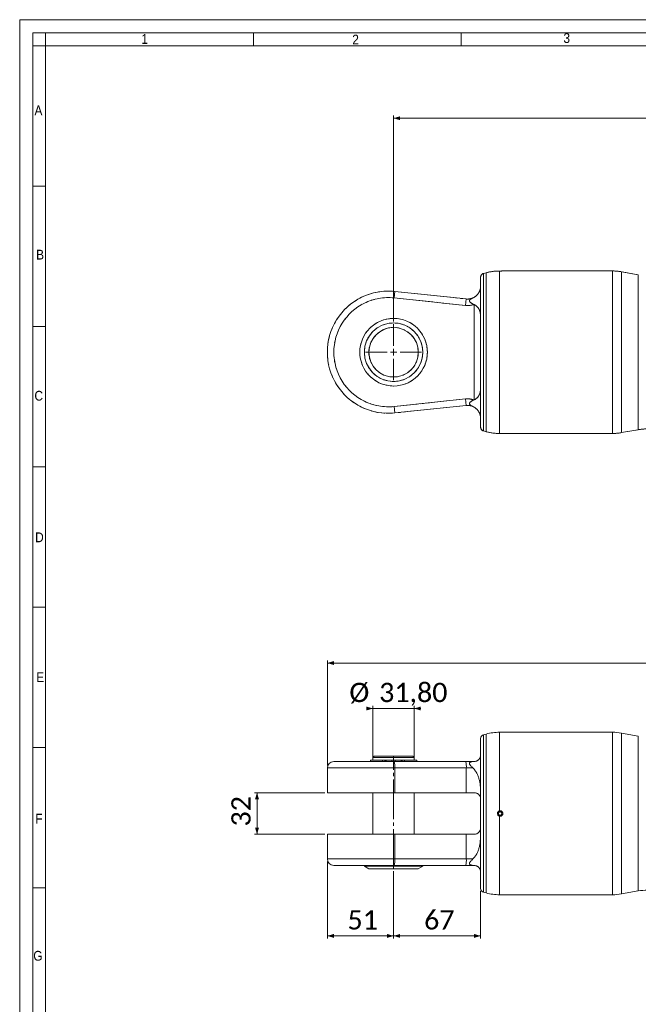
# Model space of a CAD drawing. Header units: millimetres. Extents: x 20 to 2358, y 20 to 1662.
# Tile 3 of 7: x 20 to 496, y 905 to 1662. Entities that reach past the tile are written whole.
import ezdxf

# ---------------------------------------------------------------- set-up
doc = ezdxf.new("R2010")
doc.units = ezdxf.units.MM
doc.header["$LTSCALE"] = 2
for name, pattern in [('SLD-Centro', [19.05, 15.24, -1.27, 1.27, -1.27]), ('SLD-Combinazione-di-due-tratteggi', [12.7, 6.35, -1.27, 1.27, -1.27, 1.27, -1.27]), ('SLD-Solido', [0])]:
    doc.linetypes.add(name, pattern=pattern)
doc.styles.add('SLDTEXTSTYLE1', font='GOTHIC.TTF', dxfattribs={"width": 0.913})
doc.styles.add('SLDTEXTSTYLE3', font='CALIBRI.TTF')
doc.styles.add('SLDTEXTSTYLE4', font='CALIBRIB.TTF')
doc.dimstyles.new('SLDDIMSTYLE1', dxfattribs={"dimtxt": 14.816667, "dimasz": 5, "dimexe": 0, "dimexo": 0.0625, "dimgap": 3.704167, "dimtad": 1, "dimrnd": 1e-09, "dimzin": 12, "dimdsep": 46, "dimtxsty": 'SLDTEXTSTYLE4', "dimsah": 1, "dimcen": 0.09, "dimadec": 0, "dimazin": 3, "dimtfac": 1, "dimtofl": 0, "dimtmove": 0, "dimatfit": 3, "dimfxl": 0, "dimfrac": 2, "dimtolj": 1, "dimtzin": 12, "dimarcsym": 0})
doc.dimstyles.new('SLDDIMSTYLE2', dxfattribs={"dimtxt": 14.816667, "dimasz": 5, "dimexe": 0, "dimexo": 0.0625, "dimgap": 3.704167, "dimtad": 1, "dimrnd": 1e-09, "dimzin": 12, "dimdsep": 46, "dimtxsty": 'SLDTEXTSTYLE4', "dimsah": 1, "dimcen": 0.09, "dimadec": 0, "dimazin": 3, "dimtfac": 1, "dimtmove": 0, "dimatfit": 0, "dimfxl": 0, "dimfrac": 2, "dimtolj": 1, "dimtzin": 12, "dimarcsym": 0})

# ---------------------------------------------------------------- blocks, each defined once
blk = doc.blocks.new('_D')
at = {"color": 7, "linetype": 'SLD-Solido', "lineweight": 0}
for p, q in [((307.85, 1429.73), (307.85, 1588.19)), ((2053.2, 1586.19), (307.85, 1586.19)), ((2053.2, 1425.59), (2053.2, 1588.19))]:
    blk.add_line(p, q, dxfattribs=at)
for points in [[(307.85, 1586.19), (312.85, 1584.69), (312.85, 1587.69)], [(2053.2, 1586.19), (2048.2, 1587.69), (2048.2, 1584.69)]]:
    blk.add_solid(points, dxfattribs=at)
at = {"color": 7, "linetype": 'SLD-Solido', "lineweight": 0, "insert": (1147.93, 1605.94), "char_height": 14.817, "attachment_point": 1, "style": 'SLDTEXTSTYLE3'}
blk.add_mtext('1745,35', dxfattribs=at)
blk = doc.blocks.new('SW_CENTERMARKSYMBOL_0')
at = {"color": 0, "linetype": 'SLD-Solido', "lineweight": 0}
for p, q in [((0, 5), (0, 21.54)), ((-5, 0), (-21.54, 0)), ((0, 0), (-2.5, 0)), ((0, 0), (0, 2.5)), ((0, 0), (0, -2.5)), ((0, 0), (2.5, 0)), ((5, 0), (21.54, 0)), ((0, -5), (0, -21.54))]:
    blk.add_line(p, q, dxfattribs=at)
blk = doc.blocks.new('_D_2')
at = {"color": 7, "linetype": 'SLD-Solido', "lineweight": 0}
for p, q in [((256.85, 1088.33), (256.85, 1169.08)), ((256.85, 1167.08), (2104.2, 1167.08)), ((2104.2, 1088.33), (2104.2, 1169.08))]:
    blk.add_line(p, q, dxfattribs=at)
for points in [[(256.85, 1167.08), (261.85, 1165.58), (261.85, 1168.58)], [(2104.2, 1167.08), (2099.2, 1168.58), (2099.2, 1165.58)]]:
    blk.add_solid(points, dxfattribs=at)
at = {"color": 7, "linetype": 'SLD-Solido', "lineweight": 0, "insert": (1147.93, 1186.83), "char_height": 14.817, "attachment_point": 1, "style": 'SLDTEXTSTYLE3'}
blk.add_mtext('1847,35', dxfattribs=at)
blk = doc.blocks.new('_D_3')
at = {"color": 7, "linetype": 'SLD-Solido', "lineweight": 0}
for p, q in [((256.85, 1014.33), (256.85, 955.14)), ((307.85, 1006.83), (307.85, 955.14)), ((307.85, 957.14), (256.85, 957.14))]:
    blk.add_line(p, q, dxfattribs=at)
for points in [[(256.85, 957.14), (261.85, 955.64), (261.85, 958.64)], [(307.85, 957.14), (302.85, 958.64), (302.85, 955.64)]]:
    blk.add_solid(points, dxfattribs=at)
at = {"color": 7, "linetype": 'SLD-Solido', "lineweight": 0, "insert": (272.33, 976.89), "char_height": 14.817, "attachment_point": 1, "style": 'SLDTEXTSTYLE3'}
blk.add_mtext('51', dxfattribs=at)
blk = doc.blocks.new('_D_4')
at = {"color": 7, "linetype": 'SLD-Solido', "lineweight": 0}
for p, q in [((307.85, 1006.83), (307.85, 955.14)), ((374.85, 991.63), (374.85, 955.14)), ((307.85, 957.14), (374.85, 957.14))]:
    blk.add_line(p, q, dxfattribs=at)
for points in [[(307.85, 957.14), (312.85, 955.64), (312.85, 958.64)], [(374.85, 957.14), (369.85, 958.64), (369.85, 955.64)]]:
    blk.add_solid(points, dxfattribs=at)
at = {"color": 7, "linetype": 'SLD-Solido', "lineweight": 0, "insert": (331.33, 976.89), "char_height": 14.817, "attachment_point": 1, "style": 'SLDTEXTSTYLE3'}
blk.add_mtext('67', dxfattribs=at)
blk = doc.blocks.new('_D_9')
at = {"color": 7, "linetype": 'SLD-Solido', "lineweight": 0}
for p, q in [((291.95, 1132.09), (286.95, 1132.09)), ((291.95, 1092.83), (291.95, 1134.09)), ((291.95, 1132.09), (323.75, 1132.09)), ((323.75, 1092.83), (323.75, 1134.09)), ((323.75, 1132.09), (328.75, 1132.09))]:
    blk.add_line(p, q, dxfattribs=at)
for points in [[(291.95, 1132.09), (286.95, 1133.59), (286.95, 1130.59)], [(323.75, 1132.09), (328.75, 1130.59), (328.75, 1133.59)]]:
    blk.add_solid(points, dxfattribs=at)
at = {"color": 7, "linetype": 'SLD-Solido', "lineweight": 0, "char_height": 14.817, "attachment_point": 1, "style": 'SLDTEXTSTYLE3'}
for s, insert in [('%%c', (273.81, 1151.85)), ('31,80', (296.72, 1151.85))]:
    blk.add_mtext(s, dxfattribs=dict(at, insert=insert))
blk = doc.blocks.new('_D_10')
at = {"color": 7, "linetype": 'SLD-Solido', "lineweight": 0}
for p, q in [((254.85, 1067.33), (200.7, 1067.33)), ((202.7, 1067.33), (202.7, 1035.33)), ((254.85, 1035.33), (200.7, 1035.33))]:
    blk.add_line(p, q, dxfattribs=at)
for points in [[(202.7, 1067.33), (201.2, 1062.33), (204.2, 1062.33)], [(202.7, 1035.33), (204.2, 1040.33), (201.2, 1040.33)]]:
    blk.add_solid(points, dxfattribs=at)
at = {"color": 7, "linetype": 'SLD-Solido', "lineweight": 0, "insert": (182.94, 1041.31), "char_height": 14.817, "attachment_point": 1, "rotation": 90, "style": 'SLDTEXTSTYLE3'}
blk.add_mtext('32', dxfattribs=at)

msp = doc.modelspace()

# ---------------------------------------------------------------- linework, layer by layer
at = {"color": 7, "linetype": 'SLD-Solido', "lineweight": 0}
for p, q in [((2358, 1662), (20, 1662)), ((20, 1662), (20, 20)), ((2348, 1652), (30, 1652)), ((30, 1652), (30, 30)), ((40, 1642), (40, 1652)), ((200, 1642), (200, 1652)), ((360, 1642), (360, 1652)), ((40, 1642), (30, 1642)), ((40, 1534), (30, 1534)), ((40, 1426), (30, 1426)), ((40, 1318), (30, 1318)), ((40, 1210), (30, 1210)), ((40, 1102), (30, 1102)), ((40, 994), (30, 994))]:
    msp.add_line(p, q, dxfattribs=at)
at = {"color": 7, "linetype": 'SLD-Solido', "lineweight": 15}
for p, q in [((2338, 1642), (40, 1642)), ((40, 1642), (40, 40)), ((374.849, 1406.189), (374.849, 1463.887)), ((379.092, 1467.326), (377.072, 1466.785)), ((476.349, 1468.689), (391.949, 1468.689)), ((496.252, 1465.797), (483.295, 1468.082)), ((308.239, 1447.959), (308.762, 1452.932)), ((363.281, 1442.174), (308.239, 1447.959)), ((308.762, 1452.932), (363.804, 1447.147)), ((363.281, 1442.174), (363.804, 1447.147)), ((369.849, 1369.557), (369.849, 1442.822)), ((374.849, 1348.491), (374.849, 1406.189)), ((308.239, 1364.419), (363.281, 1370.204)), ((308.239, 1364.419), (308.762, 1359.447)), ((363.804, 1365.232), (308.762, 1359.447)), ((363.281, 1370.204), (363.804, 1365.232)), ((377.072, 1345.593), (379.092, 1345.052)), ((389.445, 1343.689), (476.349, 1343.689)), ((483.295, 1344.297), (496.252, 1346.582)), ((476.349, 1113.825), (389.445, 1113.825)), ((374.849, 993.627), (374.849, 1109.023)), ((379.092, 1112.462), (377.072, 1111.921)), ((496.252, 1110.933), (483.295, 1113.218)), ((261.849, 1091.325), (308.239, 1091.325)), ((289.999, 1092.425), (289.999, 1091.325)), ((289.999, 1092.425), (299.381, 1092.425)), ((292.949, 1095.425), (291.949, 1094.425)), ((291.949, 1094.425), (291.949, 1092.425)), ((296.865, 1094.425), (291.949, 1094.425)), ((297.556, 1095.425), (292.949, 1095.425)), ((323.749, 1094.425), (296.865, 1094.425)), ((322.749, 1095.425), (297.556, 1095.425)), ((301.122, 1092.425), (299.381, 1092.425)), ((301.3, 1092.425), (301.122, 1092.425)), ((301.3, 1092.425), (302.096, 1092.425)), ((302.096, 1092.425), (306.599, 1092.425)), ((306.599, 1092.425), (306.599, 1091.325)), ((309.099, 1092.425), (306.599, 1092.425)), ((308.239, 1091.325), (363.281, 1091.325)), ((309.099, 1092.425), (309.099, 1091.325)), ((313.602, 1092.425), (309.099, 1092.425)), ((314.398, 1092.425), (313.602, 1092.425)), ((314.398, 1092.425), (314.576, 1092.425)), ((314.576, 1092.425), (316.317, 1092.425)), ((316.317, 1092.425), (325.699, 1092.425)), ((323.749, 1094.425), (322.749, 1095.425)), ((323.749, 1092.425), (323.749, 1094.425)), ((325.699, 1091.325), (325.699, 1092.425)), ((363.281, 1091.325), (369.677, 1091.325)), ((256.849, 1086.325), (256.849, 1067.325)), ((308.762, 1067.325), (308.762, 1086.325)), ((363.804, 1086.325), (308.762, 1086.325)), ((363.804, 1067.325), (363.804, 1086.325)), ((368.911, 1086.325), (363.804, 1086.325)), ((308.762, 1067.325), (256.849, 1067.325)), ((291.949, 1067.325), (291.949, 1035.325)), ((308.762, 1067.325), (363.804, 1067.325)), ((323.749, 1035.325), (323.749, 1067.325)), ((363.804, 1067.325), (369.849, 1067.325)), ((374.808, 1039.688), (374.808, 1062.963)), ((389.684, 1052.759), (388.525, 1051.9)), ((388.689, 1050.466), (388.525, 1051.9)), ((390.013, 1049.891), (388.689, 1050.466)), ((391.008, 1052.185), (389.684, 1052.759)), ((390.013, 1049.891), (391.173, 1050.751)), ((391.008, 1052.185), (391.173, 1050.751)), ((256.849, 1035.325), (256.849, 1016.325)), ((256.849, 1035.325), (308.762, 1035.325)), ((308.762, 1016.325), (308.762, 1035.325)), ((363.804, 1035.325), (308.762, 1035.325)), ((363.804, 1016.325), (363.804, 1035.325)), ((369.849, 1035.325), (363.804, 1035.325)), ((308.762, 1016.325), (363.804, 1016.325)), ((363.804, 1016.325), (368.911, 1016.325)), ((308.239, 1011.325), (261.849, 1011.325)), ((285.349, 1011.325), (285.349, 1010.825)), ((285.349, 1010.825), (288.813, 1008.825)), ((285.349, 1010.825), (292.306, 1010.825)), ((294.699, 1008.825), (288.813, 1008.825)), ((292.306, 1010.825), (330.349, 1010.825)), ((326.885, 1008.825), (294.699, 1008.825)), ((363.281, 1011.325), (308.239, 1011.325)), ((326.885, 1008.825), (330.349, 1010.825)), ((330.349, 1010.825), (330.349, 1011.325)), ((369.677, 1011.325), (363.281, 1011.325)), ((377.072, 990.73), (379.092, 990.188)), ((389.445, 988.825), (476.349, 988.825)), ((483.295, 989.433), (496.252, 991.718))]:
    msp.add_line(p, q, dxfattribs=at)
at = {"color": 7, "linetype": 'SLD-Combinazione-di-due-tratteggi', "lineweight": 0}
for p, q in [((374.849, 1406.189), (374.849, 1463.887)), ((379.092, 1467.326), (377.072, 1466.785)), ((476.349, 1468.689), (391.949, 1468.689)), ((496.252, 1465.797), (483.295, 1468.082)), ((308.239, 1447.959), (308.762, 1452.932)), ((363.281, 1442.174), (308.239, 1447.959)), ((308.762, 1452.932), (363.804, 1447.147)), ((363.281, 1442.174), (363.804, 1447.147)), ((369.849, 1369.557), (369.849, 1442.822)), ((374.849, 1348.491), (374.849, 1406.189)), ((308.239, 1364.419), (363.281, 1370.204)), ((308.239, 1364.419), (308.762, 1359.447)), ((363.804, 1365.232), (308.762, 1359.447)), ((363.281, 1370.204), (363.804, 1365.232)), ((377.072, 1345.593), (379.092, 1345.052)), ((389.445, 1343.689), (476.349, 1343.689)), ((483.295, 1344.297), (496.252, 1346.582))]:
    msp.add_line(p, q, dxfattribs=at)
at = {"color": 8, "linetype": 'SLD-Solido', "lineweight": 15}
for p, q in [((377.072, 1466.785), (377.072, 1345.593)), ((379.092, 1345.052), (379.092, 1467.326)), ((389.445, 1468.655), (389.445, 1343.689)), ((476.349, 1406.189), (476.349, 1468.689)), ((483.295, 1468.082), (483.295, 1344.297)), ((496.252, 1406.189), (496.252, 1465.797)), ((476.349, 1343.689), (476.349, 1406.189)), ((496.252, 1346.582), (496.252, 1406.189)), ((389.445, 1113.825), (389.445, 1053.386)), ((476.349, 988.825), (476.349, 1113.825)), ((377.072, 1111.921), (377.072, 990.73)), ((379.092, 990.188), (379.092, 1112.462)), ((483.295, 1113.218), (483.295, 989.433)), ((496.252, 991.718), (496.252, 1110.933)), ((299.381, 1092.425), (299.381, 1091.325)), ((301.122, 1092.425), (301.122, 1091.325)), ((301.3, 1092.425), (301.3, 1091.325)), ((302.096, 1092.425), (302.096, 1091.325)), ((313.602, 1092.425), (313.602, 1091.325)), ((314.398, 1092.425), (314.398, 1091.325)), ((314.576, 1092.425), (314.576, 1091.325)), ((316.317, 1092.425), (316.317, 1091.325)), ((308.762, 1086.325), (256.849, 1086.325)), ((389.445, 1049.265), (389.445, 988.825)), ((256.849, 1016.325), (308.762, 1016.325))]:
    msp.add_line(p, q, dxfattribs=at)
at = {"color": 8, "linetype": 'SLD-Combinazione-di-due-tratteggi', "lineweight": 0}
for p, q in [((377.072, 1466.785), (377.072, 1345.593)), ((379.092, 1345.052), (379.092, 1467.326)), ((389.445, 1468.655), (389.445, 1343.689)), ((476.349, 1406.189), (476.349, 1468.689)), ((483.295, 1468.082), (483.295, 1344.297)), ((496.252, 1406.189), (496.252, 1465.797)), ((476.349, 1343.689), (476.349, 1406.189)), ((496.252, 1346.582), (496.252, 1406.189))]:
    msp.add_line(p, q, dxfattribs=at)
at = {"color": 7, "linetype": 'SLD-Centro', "lineweight": 0}
msp.add_line((307.849, 1008.825), (307.849, 1094.825), dxfattribs=at)
at = {"color": 7, "linetype": 'SLD-Solido', "lineweight": 15}
for radius in [26, 22.5, 19.036]:
    msp.add_circle((307.849, 1406.189), radius, dxfattribs=at)
at = {"color": 7, "linetype": 'SLD-Combinazione-di-due-tratteggi', "lineweight": 0}
for radius in [26, 22.5, 19.036]:
    msp.add_circle((307.849, 1406.189), radius, dxfattribs=at)
at = {"color": 7, "linetype": 'SLD-Solido', "lineweight": 15}
for centre, radius, start, end in [((377.849, 1463.887), 3, 105, 180), ((389.445, 1428.689), 40, 92.419012, 105), ((476.349, 1428.689), 40, 80, 90), ((303.849, 1406.189), 47, 84, 276), ((303.849, 1406.189), 42, 84, 276), ((364.849, 1457.092), 10, 264, 293.964637), ((364.849, 1457.092), 15, 264, 288.775861), ((364.849, 1355.287), 15, 71.224139, 96), ((364.849, 1355.287), 10, 66.035363, 96), ((377.849, 1348.491), 3, 180, 255), ((389.445, 1383.689), 40, 255, 270), ((476.349, 1383.689), 40, 270, 280), ((503.198, 1307.189), 40, 90, 100), ((389.445, 1073.825), 40, 90, 105), ((476.349, 1073.825), 40, 80, 90), ((377.849, 1109.023), 3, 105, 180), ((261.849, 1086.325), 5, 90, 180), ((296.411, 1087.562), 12.412, 354.283447, 17.651291), ((351.453, 1087.562), 12.412, 354.283447, 17.651291), ((389.849, 1051.325), 2.056, 336.539527, 107.575757), ((389.849, 1051.325), 2.056, 261.123363, 336.539527), ((261.849, 1016.325), 5, 180, 270), ((296.411, 1015.089), 12.412, 342.348709, 5.716553), ((351.453, 1015.089), 12.412, 342.348709, 5.716553), ((377.849, 993.627), 3, 180, 255), ((503.198, 952.325), 40, 90, 100), ((389.445, 1028.825), 40, 255, 270), ((476.349, 1028.825), 40, 270, 280)]:
    msp.add_arc(centre, radius, start, end, dxfattribs=at)
at = {"color": 7, "linetype": 'SLD-Combinazione-di-due-tratteggi', "lineweight": 0}
for centre, radius, start, end in [((377.849, 1463.887), 3, 105, 180), ((389.445, 1428.689), 40, 92.419012, 105), ((476.349, 1428.689), 40, 80, 90), ((303.849, 1406.189), 47, 84, 276), ((303.849, 1406.189), 42, 84, 276), ((364.849, 1457.092), 10, 264, 293.964637), ((364.849, 1457.092), 15, 264, 288.775861), ((364.849, 1355.287), 15, 71.224139, 96), ((364.849, 1355.287), 10, 66.035363, 96), ((377.849, 1348.491), 3, 180, 255), ((389.445, 1383.689), 40, 255, 270), ((476.349, 1383.689), 40, 270, 280), ((503.198, 1307.189), 40, 90, 100)]:
    msp.add_arc(centre, radius, start, end, dxfattribs=at)
at = {"color": 7, "linetype": 'SLD-Solido', "lineweight": 15}
for points, knots in [([(387.758, 1468.653), (387.774, 1468.653), (387.807, 1468.654), (388.144, 1468.656), (388.663, 1468.658), (389.139, 1468.657), (389.407, 1468.655), (389.445, 1468.655)], [0, 0, 0, 0, 0.2243094, 0.4692977, 0.7142949, 0.9592841, 1, 1, 1, 1]), ([(389.445, 1468.655), (389.586, 1468.655), (389.961, 1468.653), (390.577, 1468.657), (391.202, 1468.668), (391.674, 1468.68), (391.908, 1468.688), (391.974, 1468.69), (391.868, 1468.686), (391.52, 1468.676), (390.984, 1468.663), (390.32, 1468.654), (389.784, 1468.653), (389.499, 1468.655), (389.445, 1468.655)], [0, 0, 0, 0, 0.057779, 0.1532983, 0.2488178, 0.3443843, 0.4399712, 0.5001243, 0.5956568, 0.691188, 0.7867531, 0.8823403, 0.9778907, 1, 1, 1, 1]), ([(368.911, 1447.954), (369.256, 1448.107), (369.585, 1448.277), (370.197, 1448.635), (370.482, 1448.823), (371.283, 1449.408), (371.743, 1449.825), (372.347, 1450.469), (372.534, 1450.687), (372.876, 1451.122), (373.033, 1451.34), (373.464, 1451.989), (373.701, 1452.417), (374.095, 1453.254), (374.251, 1453.662), (374.503, 1454.451), (374.597, 1454.831), (374.806, 1455.909), (374.849, 1456.548), (374.849, 1457.092)], [0, 0, 0, 0, 0.0625, 0.0625, 0.125, 0.125, 0.25, 0.25, 0.3125, 0.3125, 0.375, 0.375, 0.5, 0.5, 0.625, 0.625, 0.75, 0.75, 1, 1, 1, 1]), ([(368.911, 1447.954), (368.621, 1447.825), (368.335, 1447.69), (367.779, 1447.404), (367.507, 1447.253), (367.125, 1447.003), (367.003, 1446.916), (366.773, 1446.729), (366.664, 1446.629), (366.476, 1446.413), (366.396, 1446.297), (366.283, 1446.038), (366.253, 1445.901), (366.261, 1445.605), (366.299, 1445.453), (366.437, 1445.148), (366.534, 1444.997), (366.765, 1444.71), (366.899, 1444.57), (367.187, 1444.306), (367.341, 1444.181), (367.665, 1443.942), (367.835, 1443.828), (368.185, 1443.611), (368.363, 1443.508), (368.91, 1443.217), (369.287, 1443.044), (369.677, 1442.89)], [0, 0, 0, 0, 0.125, 0.125, 0.25, 0.25, 0.3125, 0.3125, 0.375, 0.375, 0.4375, 0.4375, 0.5, 0.5, 0.5625, 0.5625, 0.625, 0.625, 0.6875, 0.6875, 0.75, 0.75, 0.8125, 0.8125, 0.875, 0.875, 1, 1, 1, 1]), ([(369.849, 1442.822), (370.321, 1442.635), (370.752, 1442.392), (371.353, 1441.969), (371.546, 1441.817), (371.908, 1441.503), (372.078, 1441.341), (372.401, 1441.004), (372.553, 1440.83), (372.842, 1440.473), (372.979, 1440.288), (373.36, 1439.73), (373.579, 1439.348), (373.96, 1438.567), (374.122, 1438.167), (374.396, 1437.351), (374.507, 1436.938), (374.767, 1435.693), (374.849, 1434.852), (374.849, 1433.999)], [0, 0, 0, 0, 0.125, 0.125, 0.1875, 0.1875, 0.25, 0.25, 0.3125, 0.3125, 0.375, 0.375, 0.5, 0.5, 0.625, 0.625, 0.75, 0.75, 1, 1, 1, 1]), ([(374.849, 1378.379), (374.849, 1377.526), (374.767, 1376.687), (374.508, 1375.448), (374.399, 1375.038), (374.127, 1374.224), (373.963, 1373.819), (373.58, 1373.033), (373.361, 1372.65), (372.853, 1371.905), (372.563, 1371.543), (372.078, 1371.038), (371.908, 1370.875), (371.546, 1370.562), (371.354, 1370.41), (370.752, 1369.986), (370.321, 1369.744), (369.849, 1369.557)], [0, 0, 0, 0, 0.25, 0.25, 0.375, 0.375, 0.5, 0.5, 0.625, 0.625, 0.75, 0.75, 0.8125, 0.8125, 0.875, 0.875, 1, 1, 1, 1]), ([(369.677, 1369.488), (369.287, 1369.334), (368.91, 1369.161), (368.185, 1368.775), (367.837, 1368.563), (367.346, 1368.201), (367.19, 1368.074), (366.9, 1367.809), (366.765, 1367.669), (366.534, 1367.381), (366.438, 1367.233), (366.299, 1366.925), (366.261, 1366.773), (366.253, 1366.476), (366.284, 1366.337), (366.398, 1366.079), (366.479, 1365.962), (366.667, 1365.746), (366.775, 1365.647), (367.007, 1365.459), (367.13, 1365.372), (367.511, 1365.123), (367.782, 1364.973), (368.336, 1364.688), (368.621, 1364.553), (368.911, 1364.425)], [0, 0, 0, 0, 0.125, 0.125, 0.25, 0.25, 0.3125, 0.3125, 0.375, 0.375, 0.4375, 0.4375, 0.5, 0.5, 0.5625, 0.5625, 0.625, 0.625, 0.6875, 0.6875, 0.75, 0.75, 0.875, 0.875, 1, 1, 1, 1]), ([(368.911, 1364.425), (369.256, 1364.271), (369.585, 1364.101), (370.197, 1363.744), (370.482, 1363.555), (371.283, 1362.97), (371.743, 1362.554), (372.347, 1361.909), (372.534, 1361.691), (372.876, 1361.256), (373.033, 1361.039), (373.464, 1360.39), (373.701, 1359.961), (374.095, 1359.125), (374.251, 1358.716), (374.503, 1357.928), (374.597, 1357.547), (374.806, 1356.469), (374.849, 1355.83), (374.849, 1355.287)], [0, 0, 0, 0, 0.0625, 0.0625, 0.125, 0.125, 0.25, 0.25, 0.3125, 0.3125, 0.375, 0.375, 0.5, 0.5, 0.625, 0.625, 0.75, 0.75, 1, 1, 1, 1]), ([(369.677, 1091.325), (369.287, 1091.325), (368.91, 1091.304), (368.185, 1091.209), (367.837, 1091.138), (367.346, 1090.974), (367.19, 1090.911), (366.9, 1090.763), (366.765, 1090.676), (366.534, 1090.48), (366.438, 1090.369), (366.299, 1090.112), (366.261, 1089.972), (366.253, 1089.67), (366.284, 1089.513), (366.398, 1089.198), (366.479, 1089.042), (366.667, 1088.736), (366.775, 1088.585), (367.007, 1088.288), (367.13, 1088.143), (367.511, 1087.712), (367.782, 1087.431), (368.336, 1086.875), (368.621, 1086.6), (368.911, 1086.325)], [0, 0, 0, 0, 0.125, 0.125, 0.25, 0.25, 0.3125, 0.3125, 0.375, 0.375, 0.4375, 0.4375, 0.5, 0.5, 0.5625, 0.5625, 0.625, 0.625, 0.6875, 0.6875, 0.75, 0.75, 0.875, 0.875, 1, 1, 1, 1]), ([(369.849, 1091.325), (370.321, 1091.325), (370.752, 1091.39), (371.353, 1091.553), (371.546, 1091.618), (371.908, 1091.765), (372.078, 1091.846), (372.401, 1092.022), (372.553, 1092.116), (372.842, 1092.317), (372.979, 1092.423), (373.36, 1092.75), (373.579, 1092.982), (373.96, 1093.463), (374.122, 1093.713), (374.396, 1094.225), (374.507, 1094.487), (374.767, 1095.271), (374.849, 1095.798), (374.849, 1096.325)], [0, 0, 0, 0, 0.125, 0.125, 0.1875, 0.1875, 0.25, 0.25, 0.3125, 0.3125, 0.375, 0.375, 0.5, 0.5, 0.625, 0.625, 0.75, 0.75, 1, 1, 1, 1]), ([(374.849, 1065.725), (374.849, 1067.648), (374.805, 1069.527), (374.531, 1073.199), (374.302, 1074.992), (373.719, 1077.618), (373.484, 1078.483), (373.052, 1079.765), (372.894, 1080.191), (372.55, 1081.031), (372.364, 1081.444), (371.961, 1082.258), (371.744, 1082.658), (371.276, 1083.443), (371.023, 1083.831), (370.211, 1084.962), (369.602, 1085.67), (368.911, 1086.325)], [0, 0, 0, 0, 0.25, 0.25, 0.5, 0.5, 0.625, 0.625, 0.6875, 0.6875, 0.75, 0.75, 0.8125, 0.8125, 0.875, 0.875, 1, 1, 1, 1]), ([(374.808, 1062.963), (374.742, 1063.477), (374.598, 1063.977), (374.26, 1064.695), (374.126, 1064.929), (373.814, 1065.384), (373.634, 1065.605), (373.229, 1066.021), (373.004, 1066.216), (372.506, 1066.572), (372.231, 1066.734), (371.629, 1067.01), (371.306, 1067.121), (370.613, 1067.279), (370.239, 1067.325), (369.849, 1067.325)], [0, 0, 0, 0, 0.25, 0.25, 0.375, 0.375, 0.5, 0.5, 0.625, 0.625, 0.75, 0.75, 0.875, 0.875, 1, 1, 1, 1]), ([(389.445, 1053.386), (389.218, 1053.318), (388.763, 1053.182), (388.216, 1052.706), (387.85, 1052.091), (387.709, 1051.385), (387.81, 1050.674), (388.141, 1050.035), (388.664, 1049.544), (389.139, 1049.33), (389.407, 1049.273), (389.445, 1049.265)], [0, 0, 0, 0, 0.1224475, 0.2448947, 0.3673501, 0.4898123, 0.6122707, 0.7347282, 0.8571902, 0.9796482, 1, 1, 1, 1]), ([(389.445, 1053.386), (389.586, 1053.405), (389.961, 1053.455), (390.577, 1053.336), (391.202, 1052.984), (391.674, 1052.443), (391.908, 1051.857), (391.974, 1051.239), (391.868, 1050.617), (391.52, 1049.989), (390.984, 1049.511), (390.32, 1049.239), (389.784, 1049.207), (389.499, 1049.255), (389.445, 1049.265)], [0, 0, 0, 0, 0.057779, 0.1532983, 0.2488178, 0.3443843, 0.4399712, 0.5001243, 0.5956568, 0.691188, 0.7867531, 0.8823403, 0.9778907, 1, 1, 1, 1]), ([(369.849, 1035.325), (370.24, 1035.325), (370.606, 1035.37), (371.296, 1035.526), (371.62, 1035.638), (372.526, 1036.051), (373.018, 1036.414), (373.628, 1037.038), (373.808, 1037.259), (374.121, 1037.713), (374.255, 1037.947), (374.482, 1038.428), (374.575, 1038.674), (374.722, 1039.175), (374.775, 1039.431), (374.808, 1039.688)], [0, 0, 0, 0, 0.125, 0.125, 0.25, 0.25, 0.5, 0.5, 0.625, 0.625, 0.75, 0.75, 0.875, 0.875, 1, 1, 1, 1]), ([(368.911, 1016.325), (369.256, 1016.653), (369.585, 1016.998), (370.197, 1017.705), (370.482, 1018.068), (371.283, 1019.181), (371.743, 1019.958), (372.347, 1021.171), (372.534, 1021.584), (372.876, 1022.415), (373.033, 1022.834), (373.464, 1024.103), (373.701, 1024.963), (374.095, 1026.715), (374.251, 1027.605), (374.503, 1029.416), (374.597, 1030.337), (374.806, 1033.118), (374.849, 1035.005), (374.849, 1036.926)], [0, 0, 0, 0, 0.0625, 0.0625, 0.125, 0.125, 0.25, 0.25, 0.3125, 0.3125, 0.375, 0.375, 0.5, 0.5, 0.625, 0.625, 0.75, 0.75, 1, 1, 1, 1]), ([(368.911, 1016.325), (368.621, 1016.051), (368.335, 1015.775), (367.779, 1015.217), (367.507, 1014.934), (367.125, 1014.503), (367.003, 1014.358), (366.773, 1014.062), (366.664, 1013.911), (366.476, 1013.604), (366.396, 1013.449), (366.283, 1013.134), (366.253, 1012.979), (366.261, 1012.678), (366.299, 1012.538), (366.437, 1012.284), (366.534, 1012.171), (366.765, 1011.975), (366.899, 1011.889), (367.187, 1011.741), (367.341, 1011.678), (367.665, 1011.57), (367.835, 1011.524), (368.185, 1011.449), (368.363, 1011.418), (368.91, 1011.347), (369.287, 1011.325), (369.677, 1011.325)], [0, 0, 0, 0, 0.125, 0.125, 0.25, 0.25, 0.3125, 0.3125, 0.375, 0.375, 0.4375, 0.4375, 0.5, 0.5, 0.5625, 0.5625, 0.625, 0.625, 0.6875, 0.6875, 0.75, 0.75, 0.8125, 0.8125, 0.875, 0.875, 1, 1, 1, 1]), ([(369.849, 1011.325), (370.321, 1011.325), (370.752, 1011.261), (371.353, 1011.098), (371.546, 1011.033), (371.908, 1010.886), (372.078, 1010.805), (372.401, 1010.629), (372.553, 1010.534), (372.842, 1010.334), (372.979, 1010.228), (373.36, 1009.901), (373.579, 1009.669), (373.96, 1009.188), (374.122, 1008.938), (374.396, 1008.425), (374.507, 1008.164), (374.767, 1007.38), (374.849, 1006.853), (374.849, 1006.325)], [0, 0, 0, 0, 0.125, 0.125, 0.1875, 0.1875, 0.25, 0.25, 0.3125, 0.3125, 0.375, 0.375, 0.5, 0.5, 0.625, 0.625, 0.75, 0.75, 1, 1, 1, 1])]:
    msp.add_open_spline(points, degree=3, knots=knots, dxfattribs=at)
at = {"color": 7, "linetype": 'SLD-Combinazione-di-due-tratteggi', "lineweight": 0}
for points, knots in [([(387.758, 1468.653), (387.774, 1468.653), (387.807, 1468.654), (388.144, 1468.656), (388.663, 1468.658), (389.139, 1468.657), (389.407, 1468.655), (389.445, 1468.655)], [0, 0, 0, 0, 0.2243094, 0.4692977, 0.7142949, 0.9592841, 1, 1, 1, 1]), ([(389.445, 1468.655), (389.586, 1468.655), (389.961, 1468.653), (390.577, 1468.657), (391.202, 1468.668), (391.674, 1468.68), (391.908, 1468.688), (391.974, 1468.69), (391.868, 1468.686), (391.52, 1468.676), (390.984, 1468.663), (390.32, 1468.654), (389.784, 1468.653), (389.499, 1468.655), (389.445, 1468.655)], [0, 0, 0, 0, 0.057779, 0.1532983, 0.2488178, 0.3443843, 0.4399712, 0.5001243, 0.5956568, 0.691188, 0.7867531, 0.8823403, 0.9778907, 1, 1, 1, 1]), ([(368.911, 1447.954), (369.256, 1448.107), (369.585, 1448.277), (370.197, 1448.635), (370.482, 1448.823), (371.283, 1449.408), (371.743, 1449.825), (372.347, 1450.469), (372.534, 1450.687), (372.876, 1451.122), (373.033, 1451.34), (373.464, 1451.989), (373.701, 1452.417), (374.095, 1453.254), (374.251, 1453.662), (374.503, 1454.451), (374.597, 1454.831), (374.806, 1455.909), (374.849, 1456.548), (374.849, 1457.092)], [0, 0, 0, 0, 0.0625, 0.0625, 0.125, 0.125, 0.25, 0.25, 0.3125, 0.3125, 0.375, 0.375, 0.5, 0.5, 0.625, 0.625, 0.75, 0.75, 1, 1, 1, 1]), ([(368.911, 1447.954), (368.621, 1447.825), (368.335, 1447.69), (367.779, 1447.404), (367.507, 1447.253), (367.125, 1447.003), (367.003, 1446.916), (366.773, 1446.729), (366.664, 1446.629), (366.476, 1446.413), (366.396, 1446.297), (366.283, 1446.038), (366.253, 1445.901), (366.261, 1445.605), (366.299, 1445.453), (366.437, 1445.148), (366.534, 1444.997), (366.765, 1444.71), (366.899, 1444.57), (367.187, 1444.306), (367.341, 1444.181), (367.665, 1443.942), (367.835, 1443.828), (368.185, 1443.611), (368.363, 1443.508), (368.91, 1443.217), (369.287, 1443.044), (369.677, 1442.89)], [0, 0, 0, 0, 0.125, 0.125, 0.25, 0.25, 0.3125, 0.3125, 0.375, 0.375, 0.4375, 0.4375, 0.5, 0.5, 0.5625, 0.5625, 0.625, 0.625, 0.6875, 0.6875, 0.75, 0.75, 0.8125, 0.8125, 0.875, 0.875, 1, 1, 1, 1]), ([(369.849, 1442.822), (370.321, 1442.635), (370.752, 1442.392), (371.353, 1441.969), (371.546, 1441.817), (371.908, 1441.503), (372.078, 1441.341), (372.401, 1441.004), (372.553, 1440.83), (372.842, 1440.473), (372.979, 1440.288), (373.36, 1439.73), (373.579, 1439.348), (373.96, 1438.567), (374.122, 1438.167), (374.396, 1437.351), (374.507, 1436.938), (374.767, 1435.693), (374.849, 1434.852), (374.849, 1433.999)], [0, 0, 0, 0, 0.125, 0.125, 0.1875, 0.1875, 0.25, 0.25, 0.3125, 0.3125, 0.375, 0.375, 0.5, 0.5, 0.625, 0.625, 0.75, 0.75, 1, 1, 1, 1]), ([(374.849, 1378.379), (374.849, 1377.526), (374.767, 1376.687), (374.508, 1375.448), (374.399, 1375.038), (374.127, 1374.224), (373.963, 1373.819), (373.58, 1373.033), (373.361, 1372.65), (372.853, 1371.905), (372.563, 1371.543), (372.078, 1371.038), (371.908, 1370.875), (371.546, 1370.562), (371.354, 1370.41), (370.752, 1369.986), (370.321, 1369.744), (369.849, 1369.557)], [0, 0, 0, 0, 0.25, 0.25, 0.375, 0.375, 0.5, 0.5, 0.625, 0.625, 0.75, 0.75, 0.8125, 0.8125, 0.875, 0.875, 1, 1, 1, 1]), ([(369.677, 1369.488), (369.287, 1369.334), (368.91, 1369.161), (368.185, 1368.775), (367.837, 1368.563), (367.346, 1368.201), (367.19, 1368.074), (366.9, 1367.809), (366.765, 1367.669), (366.534, 1367.381), (366.438, 1367.233), (366.299, 1366.925), (366.261, 1366.773), (366.253, 1366.476), (366.284, 1366.337), (366.398, 1366.079), (366.479, 1365.962), (366.667, 1365.746), (366.775, 1365.647), (367.007, 1365.459), (367.13, 1365.372), (367.511, 1365.123), (367.782, 1364.973), (368.336, 1364.688), (368.621, 1364.553), (368.911, 1364.425)], [0, 0, 0, 0, 0.125, 0.125, 0.25, 0.25, 0.3125, 0.3125, 0.375, 0.375, 0.4375, 0.4375, 0.5, 0.5, 0.5625, 0.5625, 0.625, 0.625, 0.6875, 0.6875, 0.75, 0.75, 0.875, 0.875, 1, 1, 1, 1]), ([(368.911, 1364.425), (369.256, 1364.271), (369.585, 1364.101), (370.197, 1363.744), (370.482, 1363.555), (371.283, 1362.97), (371.743, 1362.554), (372.347, 1361.909), (372.534, 1361.691), (372.876, 1361.256), (373.033, 1361.039), (373.464, 1360.39), (373.701, 1359.961), (374.095, 1359.125), (374.251, 1358.716), (374.503, 1357.928), (374.597, 1357.547), (374.806, 1356.469), (374.849, 1355.83), (374.849, 1355.287)], [0, 0, 0, 0, 0.0625, 0.0625, 0.125, 0.125, 0.25, 0.25, 0.3125, 0.3125, 0.375, 0.375, 0.5, 0.5, 0.625, 0.625, 0.75, 0.75, 1, 1, 1, 1])]:
    msp.add_open_spline(points, degree=3, knots=knots, dxfattribs=at)
at = {"color": 7, "linetype": 'SLD-Solido', "lineweight": 15}
for points in [[(369.677, 1442.89), (369.734, 1442.867), (369.791, 1442.845), (369.849, 1442.822)], [(369.849, 1369.557), (369.791, 1369.534), (369.734, 1369.511), (369.677, 1369.488)], [(369.677, 1091.325), (369.734, 1091.325), (369.791, 1091.325), (369.849, 1091.325)], [(369.677, 1011.325), (369.734, 1011.325), (369.791, 1011.325), (369.849, 1011.325)]]:
    msp.add_open_spline(points, degree=3, dxfattribs=at)
at = {"color": 7, "linetype": 'SLD-Combinazione-di-due-tratteggi', "lineweight": 0}
for points in [[(369.677, 1442.89), (369.734, 1442.867), (369.791, 1442.845), (369.849, 1442.822)], [(369.849, 1369.557), (369.791, 1369.534), (369.734, 1369.511), (369.677, 1369.488)]]:
    msp.add_open_spline(points, degree=3, dxfattribs=at)

# ---------------------------------------------------------------- block references
at = {"color": 7, "linetype": 'SLD-Solido', "lineweight": 0}
msp.add_blockref('SW_CENTERMARKSYMBOL_0', (307.849, 1406.189), dxfattribs=at)

# ---------------------------------------------------------------- texts
at = {"color": 7, "linetype": 'Continuous', "lineweight": 0, "char_height": 7.524, "attachment_point": 1, "style": 'SLDTEXTSTYLE1'}
for s, insert in [('3', (438.586, 1651.605)), ('1', (113.678, 1650.911)), ('2', (276.037, 1650.48)), ('A', (31.373, 1595.992)), ('B', (32.625, 1484.996)), ('C', (31.345, 1376.46)), ('D', (31.874, 1267.537)), ('E', (32.778, 1159.943)), ('F', (31.989, 1051.107)), ('G', (30.48, 945.607))]:
    msp.add_mtext(s, dxfattribs=dict(at, insert=insert))

# ---------------------------------------------------------------- dimensions: what is measured, and where the dimension line sits
at = {"color": 7, "linetype": 'SLD-Solido', "lineweight": 0}
for base, p1, p2, picture, middle in [((307.849, 1586.189), (2053.199, 1423.589), (307.849, 1427.725), '_D', (1180.524, 1586.189)), ((2104.199, 1167.078), (256.849, 1086.325), (2104.199, 1086.325), '_D_2', (1180.524, 1167.078)), ((256.849, 957.135), (307.849, 1008.825), (256.849, 1016.325), '_D_3', (282.349, 957.135)), ((374.849, 957.135), (307.849, 1008.825), (374.849, 993.627), '_D_4', (341.349, 957.135))]:
    dim = msp.add_linear_dim(base=base, p1=p1, p2=p2, dimstyle='SLDDIMSTYLE1', dxfattribs=at)
    dim.commit()
    dim.dimension.update_dxf_attribs({"geometry": picture, "text_midpoint": middle, "dimtype": 160})
dim = msp.add_linear_dim(base=(323.749, 1132.09), p1=(291.949, 1090.825), p2=(323.749, 1090.825), text='%%c<>', dimstyle='SLDDIMSTYLE2', dxfattribs=at)
dim.commit()
dim.dimension.update_dxf_attribs({"geometry": '_D_9', "text_midpoint": (307.849, 1132.09), "dimtype": 160})
dim = msp.add_linear_dim(base=(202.7, 1035.325), p1=(256.849, 1067.325), p2=(256.849, 1035.325), angle=90, dimstyle='SLDDIMSTYLE1', dxfattribs=at)
dim.commit()
dim.dimension.update_dxf_attribs({"geometry": '_D_10', "text_midpoint": (202.7, 1051.325), "dimtype": 160})

doc.saveas('drawing.dxf')
